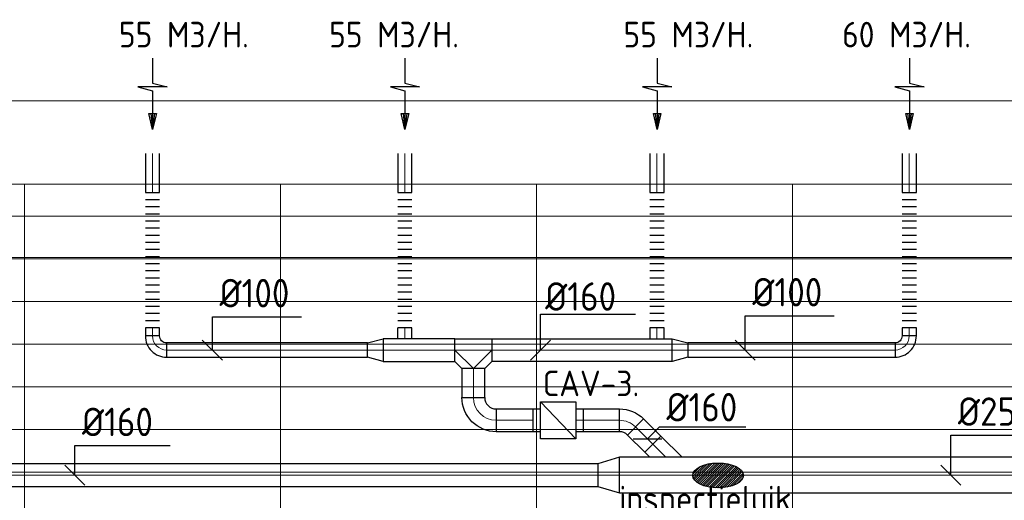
# Model space of a CAD drawing. Header units: millimetres. Extents: x -72425 to 38660, y 7096 to 51783.
# Tile 26 of 54: x -64634 to -57711, y 48390 to 51769. Entities that reach past the tile are written whole.
import ezdxf
from ezdxf.enums import TextEntityAlignment as Align

# ---------------------------------------------------------------- set-up
doc = ezdxf.new("R2010")
doc.units = ezdxf.units.MM
doc.header["$LTSCALE"] = 50
for name, color, linetype, lineweight in [('WL570---_BESTAAND-HARTLIJN', 161, 'Continuous', 0), ('WL570---_BESTAAND-MAATVOERING', 161, 'Continuous', 0), ('WL570---_BESTAAND-TOEVOER', 180, 'Continuous', 0)]:
    doc.layers.add(name, color=color, linetype=linetype, lineweight=lineweight)
for name, color, linetype in [('WL570---_RETOUR', 100, 'Continuous'), ('WM570---_RETOUR', 2, 'Continuous'), ('WM570---_TOEVOER', 2, 'Continuous')]:
    doc.layers.add(name, color=color, linetype=linetype)
doc.styles.add('MAATVOERING', font='ISO')

# ---------------------------------------------------------------- blocks, each defined once
blk = doc.blocks.new('A$C33D74301')
at = {"color": 8, "linetype": 'Continuous', "lineweight": 13}
for p, q in [((-7425, 6450), (-68325, 6450)), ((-61200, 6450), (-61200, -5)), ((-61200, 6450), (-61200, -5)), ((-59400, 6450), (-59400, -75)), ((-57600, 6450), (-57600, -75)), ((-55800, 6450), (-55800, -75)), ((-68325, 6225), (-7400, 6225)), ((-68325, 5925), (-7400, 5925)), ((-68325, 5625), (-7400, 5625)), ((-68325, 5325), (-7400, 5325)), ((-68325, 5025), (-7400, 5025)), ((-68325, 4725), (-7400, 4725)), ((-68325, 4725), (-7400, 4725)), ((-68325, 4425), (-7400, 4425))]:
    blk.add_line(p, q, dxfattribs=at)
blk = doc.blocks.new('FLLINE100')
blk.add_line((0, -50), (0, 50))
blk = doc.blocks.new('OEX10000100000')
at = {"rotation": 90}
for p in [(0, -50), (0, -100), (0, -150), (0, -200), (0, -250), (0, -300), (0, -350), (0, -400), (0, -450), (0, -500), (0, -550), (0, -600), (0, -650), (0, -700), (0, -750), (0, -800), (0, -850), (0, -900), (0, -950), (0, -1000)]:
    blk.add_blockref('FLLINE100', p, dxfattribs=at)
blk = doc.blocks.new('KARO')
for p, q in [((1, 0.5), (0, 0.5)), ((0, -0.5), (1, -0.5))]:
    blk.add_line(p, q)
at = {"invisible_edges": 15}
blk.add_3dface([(0, 0.5), (0, -0.5), (1, -0.5), (1, 0.5)], dxfattribs=at)
at = {"layer": 'WL570---_BESTAAND-HARTLIJN'}
blk.add_line((0, 0), (1, 0), dxfattribs=at)
blk = doc.blocks.new('AFZPIJL')
for points in [[(0, -10), (0, -6.52), (-2.06, -5.97), (2.06, -5.97), (0, -5.41), (0, 0)], [(-0.26, -2.22), (0, 0)], [(0.26, -2.22), (0, 0)]]:
    blk.add_lwpolyline(points)
blk.add_lwpolyline([(0.52, -2.22), (-0.52, -2.22), (0, 0)], close=True)
blk = doc.blocks.new('OBO10000090H')
blk.add_lwpolyline([(50, -100, 0.414214), (-100, 50), (-100, -50, -0.414214), (-50, -100)], format="xyb", close=True)
at = {"invisible_edges": 15}
for points in [[(-91.3, -50.8), (-74, 47.7), (-100, 50), (-100, -50)], [(-82.9, -53), (-48.7, 41), (-74, 47.7), (-91.3, -50.8)], [(-75, -56.7), (-25, 29.9), (-48.7, 41), (-82.9, -53)], [(-67.9, -61.7), (-3.6, 14.9), (-25, 29.9), (-75, -56.7)], [(-61.7, -67.9), (14.9, -3.6), (-3.6, 14.9), (-67.9, -61.7)], [(-56.7, -75), (29.9, -25), (14.9, -3.6), (-61.7, -67.9)], [(-53, -82.9), (41, -48.7), (29.9, -25), (-56.7, -75)], [(-50.8, -91.3), (47.7, -74), (41, -48.7), (-53, -82.9)], [(-50, -100), (50, -100), (47.7, -74), (-50.8, -91.3)]]:
    blk.add_3dface(points, dxfattribs=at)
at = {"layer": 'WL570---_BESTAAND-HARTLIJN'}
blk.add_arc((-100, -100), 100, 0, 90, dxfattribs=at)
blk = doc.blocks.new('MVLINE')
blk.add_line((35.4, -35.4), (-35.4, 35.4))
blk = doc.blocks.new('OSV16010001120G')
blk.add_lwpolyline([(0, -80), (112, -50), (112, 50), (0, 80)], close=True)
at = {"layer": 'WL570---_BESTAAND-HARTLIJN'}
blk.add_line((0, 0), (112, 0), dxfattribs=at)
blk = doc.blocks.new('OTS16016016000T')
blk.add_lwpolyline([(-130, -210), (130, -210), (130, -50), (80, 0), (-80, 0), (-130, -50)], close=True)
at = {"layer": 'WL570---_BESTAAND-HARTLIJN'}
blk.add_line((-130, -130), (130, -130), dxfattribs=at)
at = {"layer": 'WL570---_BESTAAND-TOEVOER'}
blk.add_lwpolyline([(-130, -130), (0, 0), (130, -130)], dxfattribs=at)
blk = doc.blocks.new('OBO16000090H')
blk.add_lwpolyline([(80, -160, 0.414214), (-160, 80), (-160, -80, -0.414214), (-80, -160)], format="xyb", close=True)
at = {"invisible_edges": 15}
for points in [[(-146.1, -81.2), (-118.3, 76.4), (-160, 80), (-160, -80)], [(-132.6, -84.8), (-77.9, 65.5), (-118.3, 76.4), (-146.1, -81.2)], [(-120, -90.7), (-40, 47.8), (-77.9, 65.5), (-132.6, -84.8)], [(-108.6, -98.7), (-5.7, 23.9), (-40, 47.8), (-120, -90.7)], [(-98.7, -108.6), (23.9, -5.7), (-5.7, 23.9), (-108.6, -98.7)], [(-90.7, -120), (47.8, -40), (23.9, -5.7), (-98.7, -108.6)], [(-84.8, -132.6), (65.5, -77.9), (47.8, -40), (-90.7, -120)], [(-81.2, -146.1), (76.4, -118.3), (65.5, -77.9), (-84.8, -132.6)], [(-80, -160), (80, -160), (76.4, -118.3), (-81.2, -146.1)]]:
    blk.add_3dface(points, dxfattribs=at)
at = {"layer": 'WL570---_BESTAAND-HARTLIJN'}
blk.add_arc((-160, -160), 160, 0, 90, dxfattribs=at)
blk = doc.blocks.new('OAF16000045R')
blk.add_line((-163.1, 0), (163.1, 0))
blk.add_lwpolyline([(-113.1, 0), (35.4, 148.5), (148.5, 35.4), (113.1, 0)])
at = {"layer": 'WL570---_BESTAAND-HARTLIJN'}
blk.add_line((91.9, 91.9), (0, 0), dxfattribs=at)
blk = doc.blocks.new('VBX1601600016025000')
for points in [[(50, 80), (0, 80), (0, -80), (50, -80)], [(300, -80), (350, -80), (350, 80), (300, 80)]]:
    blk.add_lwpolyline(points)
blk.add_lwpolyline([(50, -130), (300, -130), (300, 130), (50, 130)], close=True)
at = {"layer": 'WL570---_BESTAAND-HARTLIJN'}
blk.add_line((300, 0), (350, 0), dxfattribs=at)
at = {"layer": 'WL570---_BESTAAND-TOEVOER'}
blk.add_line((50, -130), (300, 130), dxfattribs=at)
blk = doc.blocks.new('OBO16000045H')
blk.add_lwpolyline([(80, -66.3, 0.198912), (9.7, 103.4), (-103.4, -9.7, -0.198912), (-80, -66.3)], format="xyb", close=True)
at = {"invisible_edges": 15}
for points in [[(-98.7, -14.9), (23.9, 88), (9.7, 103.4), (-103.4, -9.7)], [(-94.5, -20.4), (36.6, 71.4), (23.9, 88), (-98.7, -14.9)], [(-90.7, -26.3), (47.8, 53.7), (36.6, 71.4), (-94.5, -20.4)], [(-87.5, -32.5), (57.5, 35.2), (47.8, 53.7), (-90.7, -26.3)], [(-84.8, -38.9), (65.5, 15.8), (57.5, 35.2), (-87.5, -32.5)], [(-82.7, -45.6), (71.8, -4.2), (65.5, 15.8), (-84.8, -38.9)], [(-81.2, -52.4), (76.4, -24.6), (71.8, -4.2), (-82.7, -45.6)], [(-80.3, -59.3), (79.1, -45.4), (76.4, -24.6), (-81.2, -52.4)], [(-80, -66.3), (80, -66.3), (79.1, -45.4), (-80.3, -59.3)]]:
    blk.add_3dface(points, dxfattribs=at)
at = {"layer": 'WL570---_BESTAAND-HARTLIJN'}
blk.add_arc((-160, -66.3), 160, 0, 45, dxfattribs=at)
blk = doc.blocks.new('OSV25016001540G')
blk.add_lwpolyline([(0, -125), (154, -80), (154, 80), (0, 125)], close=True)
at = {"layer": 'WL570---_BESTAAND-HARTLIJN'}
blk.add_line((0, 0), (154, 0), dxfattribs=at)

msp = doc.modelspace()

# ---------------------------------------------------------------- linework, layer by layer
at = {"layer": 'WL570---_BESTAAND-MAATVOERING'}
msp.add_line((-72173, 51198), (-3084.7, 51198), dxfattribs=at)

# ---------------------------------------------------------------- block references
at = {"layer": 'WL570---_RETOUR', "xscale": 50, "yscale": 50, "zscale": 50, "rotation": 180}
for p in [(-63699.6, 50998), (-61925.3, 50998), (-60152.3, 50998), (-58378.6, 50998)]:
    msp.add_blockref('AFZPIJL', p, dxfattribs=at)
at = {"layer": 'WM570---_TOEVOER'}
msp.add_blockref('A$C33D74301', (-3400.3, 44163.1), dxfattribs=at)

# ---------------------------------------------------------------- texts
at = {"layer": 'WM570---_RETOUR', "style": 'MAATVOERING'}
for s, p in [('55 M3/H.', (-63936.9, 51574.5)), ('55 M3/H.', (-62459.2, 51574.5)), ('55 M3/H.', (-60389.6, 51574.5)), ('60 M3/H.', (-58852, 51574.5))]:
    msp.add_text(s, height=180, dxfattribs=at).set_placement(p)

# ---------------------------------------------------------------- next in the draw order: hatches: boundary and pattern name
at = {"layer": 'WL570---_RETOUR'}
h = msp.add_hatch(dxfattribs=at)
h.set_pattern_fill('ANSI31', color=256, scale=3.5, style=0)
h.set_pattern_definition([(45, (-57067.407, 29468.574), (-7.857724, 7.857724), [])])
edge = h.paths.add_edge_path()
edge.add_ellipse((-59723.7, 48564.5), major_axis=(-178.4, 0), ratio=0.489711, start_angle=0, end_angle=360)

# ---------------------------------------------------------------- next in the draw order: linework, layer by layer
at = {"layer": 'WL570---_BESTAAND-MAATVOERING'}
msp.add_line((-72173, 50098), (-3084.7, 50098), dxfattribs=at)
at = {"layer": 'WL570---_RETOUR'}
msp.add_ellipse((-59723.7, 48564.5), major_axis=(-178.4, 0), ratio=0.489711, dxfattribs=at)
at = {"layer": 'WM570---_RETOUR'}
for points in [[(-63279.7, 49446), (-63279.7, 49679.7), (-62653.5, 49679.7)], [(-60973, 49446), (-60973, 49699.3), (-60303.9, 49699.3)], [(-59532.8, 49446), (-59532.8, 49686.2), (-58906.6, 49686.2)], [(-60219.8, 48821.3), (-60135.8, 48905.3), (-59527.9, 48907)], [(-58087.6, 48566.8), (-58087.6, 48846.7), (-57432.9, 48846.7)], [(-64246.2, 48566.8), (-64246.2, 48774), (-63577.1, 48774)]]:
    msp.add_lwpolyline(points, dxfattribs=at)

# ---------------------------------------------------------------- next in the draw order: block references
at = {"layer": 'WL570---_RETOUR'}
for p, xscale, yscale, zscale, rotation in [((-63700.8, 50553.2), 275.9456809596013, 100, 100, 90), ((-61926.5, 50553.2), 275.9456809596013, 100, 100, 90), ((-60153.5, 50553.2), 275.9456809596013, 100, 100, 90), ((-58379.8, 50553.2), 275.9456809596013, 100, 100, 90), ((-63700.8, 49602.6), 55.98824614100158, 100, 100, 270), ((-61927.1, 49602.6), 76.59570207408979, 100, 100, 270), ((-60153.5, 49602.6), 76.59570207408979, 100, 100, 270), ((-60153.5, 49602.6), 56.29579252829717, 100, 100, 270), ((-58379.8, 49602.6), 56.55323533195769, 100, 100, 270), ((-61574.7, 49446), 503.31858462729, 160, 160, 180), ((-58479.8, 49446), 1455.709756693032, 100, 100, 180), ((-61444.7, 49316), 203.8211402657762, 160, 160, 270), ((-61284.7, 48952.1), -261.6423171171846, 160, 160, 180), ((-60303.8, 48905.3), -171.982073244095, 160, 160, 134.9999999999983), ((-57321.3, 48566.8), 3094.689958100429, 250, 250, 180), ((-60570, 48566.8), 6501.864330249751, 160, 160, 180)]:
    msp.add_blockref('KARO', p, dxfattribs=dict(at, xscale=xscale, yscale=yscale, zscale=zscale, rotation=rotation))
for p in [(-63700.8, 50602.6), (-61926.5, 50602.6), (-60153.5, 50602.6), (-58379.8, 50602.6)]:
    msp.add_blockref('OEX10000100000', p, dxfattribs=at)
for name, p, rotation in [('OBO10000090H', (-63700.8, 49446), 180), ('OBO10000090H', (-58379.8, 49446), 270), ('OSV25016001540G', (-60416, 48566.8), 180)]:
    msp.add_blockref(name, p, dxfattribs=dict(at, rotation=rotation))
at = {"layer": 'WL570---_RETOUR', "xscale": -1}
for name, p in [('OSV16010001120G', (-62078, 49446)), ('OAF16000045R', (-60090.3, 48691.8))]:
    msp.add_blockref(name, p, dxfattribs=at)
for name, p, rotation in [('OTS16016016000T', (-61444.7, 49316), 180), ('OSV16010001120G', (-60047.5, 49446), 180), ('OBO16000090H', (-61444.7, 48952.1), 90), ('VBX1601600016025000', (-61023, 48952.1), 180), ('OBO16000045H', (-60350.7, 48952.1), 270.0000000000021)]:
    msp.add_blockref(name, p, dxfattribs=dict(at, rotation=rotation))
at = {"layer": 'WL570---_RETOUR'}
for p, xscale, yscale, zscale in [((-60047.5, 49446), -1267.214094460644, 160, 160), ((-63600.8, 49446), 1410.820074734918, 100, 100), ((-60417, 48952.1), -256.0846952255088, 160, 160)]:
    msp.add_blockref('KARO', p, dxfattribs=dict(at, xscale=xscale, yscale=yscale, zscale=zscale))
at = {"layer": 'WM570---_RETOUR', "xscale": 2, "yscale": 2, "zscale": 2}
for p in [(-63279.7, 49446), (-59532.8, 49446), (-64246.2, 48566.8), (-58087.6, 48566.8)]:
    msp.add_blockref('MVLINE', p, dxfattribs=at)
at = {"layer": 'WM570---_RETOUR', "xscale": -2, "yscale": 2, "zscale": 2}
for p, rotation in [((-60973, 49446), 180), ((-60219.8, 48821.3), 314.9999999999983)]:
    msp.add_blockref('MVLINE', p, dxfattribs=dict(at, rotation=rotation))

# ---------------------------------------------------------------- next in the draw order: texts
at = {"layer": 'WM570---_RETOUR', "style": 'MAATVOERING'}
for s, height, p in [('%%c100', 200, (-63229.7, 49746.4)), ('%%c160', 200, (-60939.6, 49722.9)), ('%%c100', 200, (-59482.8, 49752.9)), ('CAV-3.', 180, (-60956.6, 49121.7)), ('%%c250', 200, (-58037.6, 48913.4)), ('%%c160', 200, (-64196.2, 48840.6)), ('inspectieluik.', 180, (-60419.6, 48311.2))]:
    msp.add_text(s, height=height, dxfattribs=at).set_placement(p)
msp.add_text('%%c160', height=200, rotation=360, dxfattribs=at).set_placement((-59588.5, 48944), align=Align.RIGHT)

doc.saveas('drawing.dxf')
